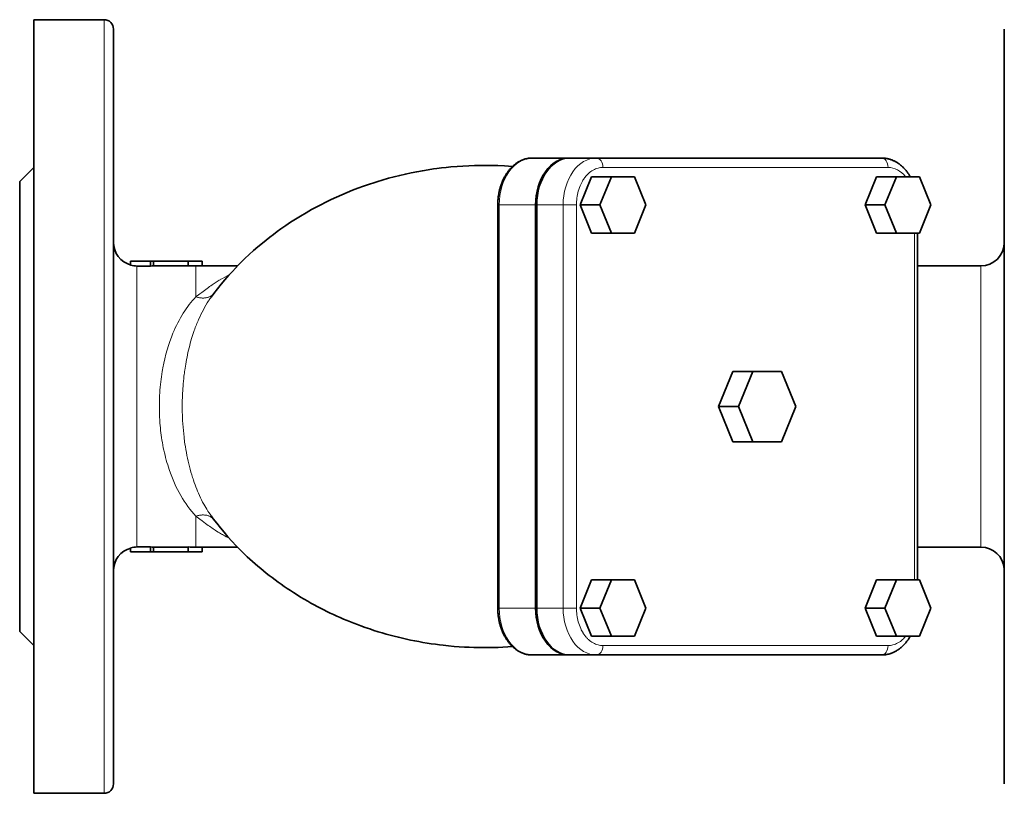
# Model space of a CAD drawing. Extents: x 227 to 1093, y 137 to 811.
# Tile 4 of 6: x 465 to 675, y 611 to 776. Entities that reach past the tile are written whole.
import ezdxf

# ---------------------------------------------------------------- set-up
doc = ezdxf.new("R2010")
doc.units = 0

msp = doc.modelspace()

# ---------------------------------------------------------------- linework, layer by layer
at = {"color": 7, "lineweight": 35, "ltscale": 0.375}
for p, q in [((468.49, 775.61), (483.49, 775.61)), ((468.49, 610.61), (483.49, 610.61))]:
    msp.add_line(p, q, dxfattribs=at)
at = {"color": 7, "lineweight": 35}
for p, q in [((468.49, 610.61), (468.49, 775.61)), ((675.49, 773.61), (675.49, 693.11)), ((649.28, 746.11), (588.47, 746.11)), ((465.49, 693.11), (465.49, 741.11)), ((567.46, 736.11), (567.46, 650.11)), ((575.53, 650.11), (575.53, 736.11)), ((575.75, 736.11), (575.75, 650.11)), ((656.94, 730.11), (656.94, 656.11)), ((465.49, 645.11), (465.49, 693.11)), ((485.49, 612.61), (485.49, 693.11)), ((675.49, 693.11), (675.49, 612.61)), ((643.42, 640.11), (582.6, 640.11)), ((588.47, 640.11), (649.28, 640.11))]:
    msp.add_line(p, q, dxfattribs=at)
at = {"color": 7, "lineweight": 13}
for p, q in [((483.49, 775.61), (483.49, 693.11)), ((650.7, 744.11), (589.89, 744.11)), ((567.75, 650.11), (567.75, 736.11)), ((581.4, 736.11), (581.4, 650.11)), ((584.23, 736.11), (584.23, 650.11)), ((656.36, 656.11), (656.36, 730.11)), ((490.49, 723.07), (490.49, 693.11)), ((670.49, 723.11), (670.49, 663.11)), ((483.49, 693.11), (483.49, 610.61)), ((490.49, 693.11), (490.49, 663.16)), ((589.89, 642.11), (650.7, 642.11))]:
    msp.add_line(p, q, dxfattribs=at)
at = {"color": 7, "lineweight": 35, "ltscale": 0.015662}
msp.add_line((485.49, 773.61), (485.49, 772.98), dxfattribs=at)
at = {"color": 7, "lineweight": 35, "ltscale": 0.003934}
msp.add_line((485.49, 773.45), (485.49, 773.61), dxfattribs=at)
at = {"color": 7, "lineweight": 35, "ltscale": 0.04626}
msp.add_line((485.49, 772.98), (485.49, 771.13), dxfattribs=at)
at = {"color": 7, "lineweight": 35, "ltscale": 0.074776}
msp.add_line((485.49, 771.13), (485.49, 768.14), dxfattribs=at)
at = {"color": 7, "lineweight": 35, "ltscale": 0.100066}
msp.add_line((485.49, 768.14), (485.49, 764.14), dxfattribs=at)
at = {"color": 7, "lineweight": 35, "ltscale": 0.12133}
msp.add_line((485.49, 764.14), (485.49, 759.29), dxfattribs=at)
at = {"color": 7, "lineweight": 35, "ltscale": 0.138136}
msp.add_line((485.49, 759.29), (485.49, 753.76), dxfattribs=at)
at = {"color": 7, "lineweight": 35, "ltscale": 0.150407}
msp.add_line((485.49, 753.76), (485.49, 747.75), dxfattribs=at)
at = {"color": 7, "lineweight": 35, "ltscale": 0.158359}
msp.add_line((485.49, 747.75), (485.49, 741.41), dxfattribs=at)
at = {"color": 7, "lineweight": 35, "ltscale": 0.194455}
for p, q in [((582.6, 746.11), (574.83, 746.11)), ((574.83, 640.11), (582.6, 640.11))]:
    msp.add_line(p, q, dxfattribs=at)
at = {"color": 7, "lineweight": 35, "ltscale": 0.005295}
msp.add_line((582.6, 746.11), (582.82, 746.11), dxfattribs=at)
at = {"color": 7, "lineweight": 35, "ltscale": 0.141422}
for p, q in [((588.47, 746.11), (582.82, 746.11)), ((582.82, 640.11), (588.47, 640.11))]:
    msp.add_line(p, q, dxfattribs=at)
at = {"color": 7, "lineweight": 35, "ltscale": 0.106066}
for p, q in [((465.49, 741.11), (468.49, 744.11)), ((493.4, 724.11), (489.15, 724.11)), ((489.15, 662.11), (493.4, 662.11)), ((465.49, 645.11), (468.49, 642.11))]:
    msp.add_line(p, q, dxfattribs=at)
at = {"color": 7, "lineweight": 35, "ltscale": 0.162434}
msp.add_line((485.49, 741.41), (485.49, 734.91), dxfattribs=at)
at = {"color": 7, "lineweight": 35, "ltscale": 0.162018}
for p, q in [((587.44, 742.11), (584.99, 736.11)), ((596.58, 742.11), (599.03, 736.11)), ((657.39, 742.11), (659.84, 736.11)), ((584.99, 736.11), (587.44, 730.11)), ((599.03, 736.11), (596.58, 730.11)), ((659.84, 736.11), (657.39, 730.11)), ((587.44, 656.11), (584.99, 650.11)), ((596.58, 656.11), (599.03, 650.11)), ((657.39, 656.11), (659.84, 650.11)), ((584.99, 650.11), (587.44, 644.11)), ((599.03, 650.11), (596.58, 644.11)), ((659.84, 650.11), (657.39, 644.11))]:
    msp.add_line(p, q, dxfattribs=at)
at = {"color": 7, "lineweight": 35, "ltscale": 0.106067}
for p, q in [((591.68, 742.11), (587.44, 742.11)), ((591.68, 730.11), (587.44, 730.11)), ((618.77, 693.11), (614.52, 693.11)), ((591.68, 656.11), (587.44, 656.11)), ((591.68, 644.11), (587.44, 644.11))]:
    msp.add_line(p, q, dxfattribs=at)
at = {"color": 7, "lineweight": 35, "ltscale": 0.162019}
for p, q in [((589.23, 736.11), (591.68, 742.11)), ((648.25, 742.11), (645.8, 736.11)), ((650.04, 736.11), (652.49, 742.11)), ((591.68, 730.11), (589.23, 736.11)), ((645.8, 736.11), (648.25, 730.11)), ((652.49, 730.11), (650.04, 736.11)), ((589.23, 650.11), (591.68, 656.11)), ((648.25, 656.11), (645.8, 650.11)), ((650.04, 650.11), (652.49, 656.11)), ((591.68, 644.11), (589.23, 650.11)), ((645.8, 650.11), (648.25, 644.11)), ((652.49, 644.11), (650.04, 650.11))]:
    msp.add_line(p, q, dxfattribs=at)
at = {"color": 7, "lineweight": 35, "ltscale": 0.122475}
for p, q in [((591.68, 742.11), (596.58, 742.11)), ((652.49, 742.11), (657.39, 742.11)), ((596.58, 730.11), (591.68, 730.11)), ((657.39, 730.11), (652.49, 730.11)), ((591.68, 656.11), (596.58, 656.11)), ((652.49, 656.11), (657.39, 656.11)), ((596.58, 644.11), (591.68, 644.11)), ((657.39, 644.11), (652.49, 644.11))]:
    msp.add_line(p, q, dxfattribs=at)
at = {"color": 7, "lineweight": 35, "ltscale": 0.106065}
for p, q in [((652.49, 742.11), (648.25, 742.11)), ((584.99, 736.11), (589.23, 736.11)), ((645.8, 736.11), (650.04, 736.11)), ((652.49, 730.11), (648.25, 730.11)), ((621.83, 700.61), (617.58, 700.61)), ((621.83, 685.61), (617.58, 685.61)), ((652.49, 656.11), (648.25, 656.11)), ((584.99, 650.11), (589.23, 650.11)), ((645.8, 650.11), (650.04, 650.11)), ((652.49, 644.11), (648.25, 644.11))]:
    msp.add_line(p, q, dxfattribs=at)
at = {"color": 7, "lineweight": 13, "ltscale": 0.007323}
for p, q in [((567.46, 736.11), (567.75, 736.11)), ((567.75, 650.11), (567.46, 650.11))]:
    msp.add_line(p, q, dxfattribs=at)
at = {"color": 7, "lineweight": 13, "ltscale": 0.194453}
for p, q in [((567.75, 736.11), (575.53, 736.11)), ((575.53, 650.11), (567.75, 650.11))]:
    msp.add_line(p, q, dxfattribs=at)
at = {"color": 7, "lineweight": 13, "ltscale": 0.141422}
for p, q in [((581.4, 736.11), (575.75, 736.11)), ((581.4, 650.11), (575.75, 650.11))]:
    msp.add_line(p, q, dxfattribs=at)
at = {"color": 7, "lineweight": 13, "ltscale": 0.070711}
for p, q in [((581.4, 736.11), (584.23, 736.11)), ((584.23, 650.11), (581.4, 650.11))]:
    msp.add_line(p, q, dxfattribs=at)
at = {"color": 7, "lineweight": 35, "ltscale": 0.163185}
msp.add_line((485.49, 734.91), (485.49, 728.39), dxfattribs=at)
at = {"color": 7, "lineweight": 35, "ltscale": 0.318381}
msp.add_line((485.49, 728.39), (485.49, 715.65), dxfattribs=at)
at = {"color": 7, "lineweight": 35, "ltscale": 0.021591}
for p, q in [((489.15, 723.25), (489.15, 724.11)), ((489.15, 662.97), (489.15, 662.11))]:
    msp.add_line(p, q, dxfattribs=at)
at = {"color": 7, "lineweight": 35, "ltscale": 0.072762}
for p, q in [((493.4, 723.07), (490.49, 723.07)), ((490.49, 663.16), (493.4, 663.16))]:
    msp.add_line(p, q, dxfattribs=at)
at = {"color": 7, "lineweight": 35, "ltscale": 0.015907}
for p, q in [((494.03, 724.11), (493.4, 724.11)), ((493.4, 662.11), (494.03, 662.11))]:
    msp.add_line(p, q, dxfattribs=at)
at = {"color": 7, "lineweight": 35, "ltscale": 0.026117}
for p, q in [((493.4, 723.07), (493.4, 724.11)), ((493.4, 663.16), (493.4, 662.11))]:
    msp.add_line(p, q, dxfattribs=at)
at = {"color": 7, "lineweight": 35, "ltscale": 0.185244}
for p, q in [((501.44, 724.11), (494.03, 724.11)), ((501.44, 723.09), (494.03, 723.09)), ((494.03, 663.13), (501.44, 663.13)), ((494.03, 662.11), (501.44, 662.11))]:
    msp.add_line(p, q, dxfattribs=at)
at = {"color": 7, "lineweight": 35, "ltscale": 0.025417}
for p, q in [((494.03, 723.09), (494.03, 724.11)), ((494.03, 663.13), (494.03, 662.11))]:
    msp.add_line(p, q, dxfattribs=at)
at = {"color": 7, "lineweight": 35, "ltscale": 0.075}
for p, q in [((504.44, 724.11), (501.44, 724.11)), ((501.44, 662.11), (504.44, 662.11))]:
    msp.add_line(p, q, dxfattribs=at)
at = {"color": 7, "lineweight": 35, "ltscale": 0.025938}
for p, q in [((501.44, 723.07), (501.44, 724.11)), ((501.44, 663.15), (501.44, 662.11))]:
    msp.add_line(p, q, dxfattribs=at)
at = {"color": 7, "lineweight": 13, "ltscale": 0.07346}
msp.add_line((503.06, 723.1), (503.06, 720.16), dxfattribs=at)
at = {"color": 7, "lineweight": 35, "ltscale": 0.189206}
msp.add_line((511.95, 723.11), (504.38, 723.11), dxfattribs=at)
at = {"color": 7, "lineweight": 35, "ltscale": 0.025}
for p, q in [((504.44, 723.11), (504.44, 724.11)), ((504.44, 662.11), (504.44, 663.11))]:
    msp.add_line(p, q, dxfattribs=at)
at = {"color": 7, "lineweight": 35, "ltscale": 0.338631}
for p, q in [((656.94, 723.11), (670.49, 723.11)), ((656.94, 663.11), (670.49, 663.11))]:
    msp.add_line(p, q, dxfattribs=at)
at = {"color": 7, "lineweight": 13, "ltscale": 0.091734}
msp.add_line((503.06, 720.16), (503.06, 716.5), dxfattribs=at)
at = {"color": 7, "lineweight": 35, "ltscale": 0.296355}
msp.add_line((485.49, 715.65), (485.49, 703.8), dxfattribs=at)
at = {"color": 7, "lineweight": 35, "ltscale": 0.267149}
msp.add_line((485.49, 703.8), (485.49, 693.11), dxfattribs=at)
at = {"color": 7, "lineweight": 35, "ltscale": 0.202523}
for p, q in [((617.58, 700.61), (614.52, 693.11)), ((621.83, 700.61), (618.77, 693.11)), ((631.01, 693.11), (627.95, 700.61)), ((614.52, 693.11), (617.58, 685.61)), ((618.77, 693.11), (621.83, 685.61)), ((627.95, 685.61), (631.01, 693.11))]:
    msp.add_line(p, q, dxfattribs=at)
at = {"color": 7, "lineweight": 35, "ltscale": 0.153093}
for p, q in [((627.95, 700.61), (621.83, 700.61)), ((621.83, 685.61), (627.95, 685.61))]:
    msp.add_line(p, q, dxfattribs=at)
at = {"color": 7, "lineweight": 13, "ltscale": 0.165195}
msp.add_line((503.06, 669.73), (503.06, 663.12), dxfattribs=at)
at = {"color": 7, "lineweight": 35, "ltscale": 0.189198}
msp.add_line((511.95, 663.11), (504.38, 663.11), dxfattribs=at)
at = {"color": 7, "lineweight": 35}
for points in [[(574.83, 746.11), (574.69, 746.11), (574.55, 746.1), (574.41, 746.09), (574.27, 746.08), (574.13, 746.07), (573.99, 746.05), (573.85, 746.02), (573.71, 746), (573.57, 745.97), (573.44, 745.93), (573.31, 745.9), (573.17, 745.86), (573.04, 745.82), (572.91, 745.77), (572.78, 745.72), (572.65, 745.67), (572.56, 745.63), (572.44, 745.58), (572.32, 745.52), (572.21, 745.47), (572.09, 745.4), (571.98, 745.34), (571.86, 745.28), (571.75, 745.21), (571.64, 745.14), (571.48, 745.03), (571.33, 744.93), (571.17, 744.81), (571.02, 744.68), (570.86, 744.56), (570.71, 744.42), (570.62, 744.33), (570.52, 744.24), (570.43, 744.15), (570.33, 744.05), (570.24, 743.95), (570.15, 743.85), (570.06, 743.75), (569.97, 743.65), (569.88, 743.55), (569.79, 743.43), (569.69, 743.3), (569.6, 743.18), (569.51, 743.05), (569.42, 742.92), (569.33, 742.79), (569.25, 742.66), (569.16, 742.53), (569.08, 742.39), (569, 742.25), (568.92, 742.11), (568.85, 741.97), (568.77, 741.83), (568.7, 741.68), (568.63, 741.54), (568.56, 741.39), (568.47, 741.19), (568.38, 740.98), (568.3, 740.78), (568.23, 740.57), (568.16, 740.37), (568.09, 740.16), (568.04, 740), (567.99, 739.84), (567.94, 739.67), (567.9, 739.51), (567.85, 739.35), (567.81, 739.18), (567.78, 739.02), (567.74, 738.85), (567.71, 738.68), (567.68, 738.51), (567.65, 738.35), (567.62, 738.18), (567.59, 738.01), (567.57, 737.84), (567.55, 737.66), (567.53, 737.49), (567.52, 737.32), (567.5, 737.15), (567.49, 736.98), (567.48, 736.8), (567.47, 736.63), (567.47, 736.46), (567.46, 736.28), (567.46, 736.11)], [(649.28, 746.11), (649.44, 746.11), (649.59, 746.1), (649.74, 746.09), (649.9, 746.08), (650.05, 746.06), (650.2, 746.04), (650.35, 746.02), (650.5, 745.99), (650.65, 745.95), (650.79, 745.92), (650.94, 745.88), (651.08, 745.84), (651.23, 745.79), (651.37, 745.74), (651.51, 745.69), (651.65, 745.63), (651.74, 745.59), (651.87, 745.53), (652, 745.48), (652.12, 745.41), (652.24, 745.35), (652.37, 745.28), (652.49, 745.21), (652.61, 745.14), (652.72, 745.07), (652.89, 744.96), (653.05, 744.84), (653.22, 744.72), (653.38, 744.59), (653.54, 744.45), (653.69, 744.32), (653.79, 744.22), (653.89, 744.13), (653.99, 744.03), (654.08, 743.93), (654.18, 743.83), (654.27, 743.73), (654.36, 743.63), (654.45, 743.52), (654.54, 743.42), (654.64, 743.29), (654.74, 743.17), (654.83, 743.04), (654.92, 742.91), (655.01, 742.79), (655.1, 742.65), (655.19, 742.52), (655.27, 742.39), (655.35, 742.25), (655.43, 742.11)], [(506.33, 716.44), (506.92, 717.24), (507.66, 718.21), (508.44, 719.18), (509.25, 720.15), (510.08, 721.11), (510.84, 721.94), (511.49, 722.63), (512.16, 723.32), (512.84, 724.01), (513.54, 724.69), (514.44, 725.54), (515.36, 726.37), (516.3, 727.19), (517.25, 727.98), (518.04, 728.62), (518.81, 729.23), (519.59, 729.82), (520.39, 730.41), (521.2, 731), (522.23, 731.71), (523.26, 732.4), (524.3, 733.07), (525.37, 733.73), (526.57, 734.44), (527.74, 735.11), (528.71, 735.63), (529.69, 736.15), (530.8, 736.71), (531.92, 737.25), (533.04, 737.77), (534.18, 738.28), (535.32, 738.76), (536.47, 739.22), (537.63, 739.67), (538.81, 740.1), (540.08, 740.54), (540.99, 740.84), (541.87, 741.12), (542.79, 741.4), (544.12, 741.78), (545.32, 742.1), (546.53, 742.4), (547.74, 742.68), (548.95, 742.94), (550.17, 743.18), (551.39, 743.4), (552.63, 743.61), (553.73, 743.77), (554.43, 743.87), (555.44, 744), (556.41, 744.1), (557.42, 744.21), (558.78, 744.32), (560.02, 744.4), (561.26, 744.47), (562.5, 744.51), (563.74, 744.54), (564.98, 744.54), (566.23, 744.53), (567.47, 744.49), (568.9, 744.42), (569.71, 744.38), (570.59, 744.31)], [(570.59, 641.91), (569.57, 641.84), (568.55, 641.78), (567.52, 641.73), (566.5, 641.7), (565.47, 641.69), (564.44, 641.68), (563.41, 641.69), (562.38, 641.71), (561.35, 641.75), (560.33, 641.8), (559.24, 641.87), (558.16, 641.95), (556.96, 642.06), (555.82, 642.18), (555, 642.28), (554.18, 642.39), (553.28, 642.52), (552.38, 642.65), (551.5, 642.8), (550.62, 642.96), (549.74, 643.12), (548.86, 643.3), (547.99, 643.49), (547.12, 643.69), (546.25, 643.89), (545.38, 644.11), (544.52, 644.34), (543.67, 644.57), (542.81, 644.82), (541.96, 645.07), (541.05, 645.36), (540.14, 645.66), (539.2, 645.98), (538.28, 646.31), (537.52, 646.59), (536.78, 646.88), (536.04, 647.17), (535.31, 647.47), (534.58, 647.77), (533.86, 648.09), (533.14, 648.4), (532.43, 648.73), (531.72, 649.06), (531.02, 649.4), (530.33, 649.75), (529.64, 650.1), (528.95, 650.46), (528.27, 650.83), (527.6, 651.2), (526.93, 651.57), (526.17, 652.02), (525.41, 652.47), (524.64, 652.94), (523.88, 653.42), (523.21, 653.86), (522.54, 654.3), (521.88, 654.75), (521.22, 655.21), (520.58, 655.67), (519.94, 656.14), (519.32, 656.61), (518.69, 657.08), (518.08, 657.56), (517.48, 658.05), (516.89, 658.54), (516.3, 659.04), (515.73, 659.53), (515.16, 660.03), (514.59, 660.55), (514.03, 661.07), (513.52, 661.56), (512.58, 662.47), (511.65, 663.42), (510.76, 664.37), (509.9, 665.32), (509.07, 666.28), (508.28, 667.24), (507.51, 668.2), (506.78, 669.16), (506.33, 669.78)], [(574.83, 640.11), (574.69, 640.11), (574.55, 640.12), (574.41, 640.13), (574.27, 640.14), (574.13, 640.16), (573.99, 640.18), (573.85, 640.2), (573.71, 640.23), (573.57, 640.25), (573.44, 640.29), (573.31, 640.32), (573.17, 640.36), (573.04, 640.41), (572.91, 640.45), (572.78, 640.5), (572.65, 640.55), (572.56, 640.59), (572.44, 640.64), (572.32, 640.7), (572.21, 640.76), (572.09, 640.82), (571.98, 640.88), (571.86, 640.95), (571.75, 641.01), (571.64, 641.08), (571.48, 641.19), (571.33, 641.3), (571.17, 641.41), (571.02, 641.54), (570.86, 641.67), (570.71, 641.8), (570.62, 641.89), (570.52, 641.98), (570.43, 642.07), (570.33, 642.17), (570.24, 642.27), (570.15, 642.37), (570.06, 642.47), (569.97, 642.57), (569.88, 642.68), (569.79, 642.8), (569.69, 642.92), (569.6, 643.04), (569.51, 643.17), (569.42, 643.3), (569.33, 643.43), (569.25, 643.56), (569.16, 643.69), (569.08, 643.83), (569, 643.97), (568.92, 644.11), (568.85, 644.25), (568.77, 644.39), (568.7, 644.54), (568.63, 644.68), (568.56, 644.83), (568.47, 645.04), (568.38, 645.24), (568.3, 645.44), (568.23, 645.65), (568.16, 645.86), (568.09, 646.07), (568.04, 646.22), (567.99, 646.39), (567.94, 646.55), (567.9, 646.71), (567.85, 646.87), (567.81, 647.04), (567.78, 647.21), (567.74, 647.37), (567.71, 647.54), (567.68, 647.71), (567.65, 647.88), (567.62, 648.05), (567.59, 648.22), (567.57, 648.39), (567.55, 648.56), (567.53, 648.73), (567.52, 648.9), (567.5, 649.07), (567.49, 649.25), (567.48, 649.42), (567.47, 649.59), (567.47, 649.76), (567.46, 649.94), (567.46, 650.11)], [(655.43, 644.11), (655.3, 643.89), (655.18, 643.69), (655.07, 643.52), (654.95, 643.35), (654.84, 643.19), (654.72, 643.03), (654.59, 642.87), (654.47, 642.71), (654.34, 642.56), (654.2, 642.41), (654.07, 642.27), (653.93, 642.13), (653.79, 641.99), (653.69, 641.9), (653.6, 641.82), (653.47, 641.71), (653.35, 641.61), (653.22, 641.51), (653.1, 641.42), (652.97, 641.32), (652.83, 641.23), (652.65, 641.11), (652.48, 641.01), (652.34, 640.92), (652.19, 640.85), (652.05, 640.77), (651.9, 640.7), (651.76, 640.64), (651.61, 640.57), (651.46, 640.51), (651.31, 640.46), (651.19, 640.42), (651.07, 640.38), (650.87, 640.32), (650.66, 640.27), (650.46, 640.23), (650.26, 640.19), (650.14, 640.17), (650.02, 640.16), (649.89, 640.14), (649.77, 640.13), (649.65, 640.12), (649.53, 640.12), (649.4, 640.11), (649.28, 640.11)]]:
    msp.add_lwpolyline(points, dxfattribs=at)
at = {"color": 7, "lineweight": 13}
for points in [[(586.79, 742.81), (586.65, 742.67), (586.5, 742.52), (586.37, 742.37), (586.23, 742.22), (586.1, 742.05), (585.97, 741.88), (585.85, 741.71), (585.73, 741.53), (585.62, 741.37), (585.52, 741.2), (585.42, 741.03), (585.35, 740.9), (585.28, 740.76), (585.22, 740.63), (585.15, 740.49)], [(508.26, 720.16), (508.04, 720.03), (507.82, 719.9), (507.6, 719.76), (507.38, 719.62), (507.17, 719.49), (506.96, 719.35), (506.53, 719.06), (506.26, 718.87), (505.99, 718.69), (505.72, 718.49), (505.45, 718.29), (505.16, 718.08), (504.87, 717.87), (504.32, 717.46), (503.88, 717.13), (503.06, 716.5)], [(503.06, 716.5), (503.26, 716.44), (503.45, 716.39), (503.65, 716.34), (503.85, 716.31), (503.95, 716.29), (504.04, 716.28), (504.14, 716.27), (504.24, 716.26), (504.41, 716.25), (504.58, 716.25), (504.74, 716.25), (504.91, 716.26), (505.07, 716.28), (505.23, 716.3), (505.39, 716.33), (505.54, 716.37), (505.68, 716.41), (505.82, 716.46), (505.95, 716.51), (506.08, 716.57), (506.21, 716.63), (506.33, 716.7), (506.44, 716.78), (506.55, 716.86), (506.66, 716.95), (506.76, 717.04)], [(500.15, 693.11), (500.15, 693.36), (500.16, 693.96), (500.17, 694.39), (500.19, 695.03), (500.2, 695.51), (500.23, 695.99), (500.25, 696.47), (500.28, 696.95), (500.32, 697.43), (500.36, 697.97), (500.41, 698.52), (500.47, 699.06), (500.53, 699.6), (500.57, 699.92), (500.61, 700.24), (500.65, 700.56), (500.7, 700.88), (500.76, 701.31), (500.82, 701.73), (500.89, 702.15), (500.98, 702.65), (501.07, 703.14), (501.17, 703.63), (501.27, 704.12), (501.37, 704.6), (501.49, 705.12), (501.61, 705.63), (501.74, 706.13), (501.88, 706.63), (502.01, 707.12), (502.16, 707.61), (502.29, 708.05), (502.43, 708.49), (502.58, 708.92), (502.72, 709.35)], [(495.27, 693.11), (495.27, 693.7), (495.28, 694.28), (495.3, 694.87), (495.33, 695.45), (495.36, 696.03), (495.4, 696.62), (495.45, 697.2), (495.5, 697.78), (495.57, 698.35), (495.64, 698.93), (495.71, 699.47), (495.79, 700.01), (495.88, 700.55), (495.95, 700.95), (496.02, 701.35)], [(497.37, 679.64), (497.21, 680.14), (497.05, 680.65), (496.89, 681.16), (496.75, 681.68), (496.61, 682.2), (496.48, 682.73), (496.35, 683.26), (496.24, 683.79), (496.12, 684.32), (496.02, 684.86), (495.92, 685.4), (495.83, 685.94), (495.75, 686.49), (495.68, 687), (495.61, 687.51), (495.55, 688.02), (495.49, 688.53), (495.45, 689.05), (495.4, 689.57), (495.37, 690.08), (495.35, 690.38), (495.33, 690.69), (495.3, 691.29), (495.28, 691.9), (495.27, 692.5), (495.27, 693.11)], [(506.33, 669.78), (506.09, 670.12), (505.86, 670.47), (505.63, 670.82), (505.4, 671.18), (505.18, 671.54), (504.96, 671.91), (504.75, 672.29), (504.63, 672.52), (504.51, 672.74), (504.28, 673.2), (504.05, 673.66), (503.83, 674.13), (503.61, 674.61), (503.42, 675.06), (503.24, 675.51), (503.06, 675.97), (502.88, 676.43), (502.72, 676.9), (502.55, 677.37), (502.46, 677.66), (502.36, 677.95), (502.18, 678.53), (502.01, 679.11), (501.84, 679.71), (501.69, 680.29), (501.54, 680.88), (501.4, 681.48), (501.27, 682.08), (501.15, 682.69), (501.03, 683.3), (500.92, 683.92), (500.82, 684.53), (500.72, 685.15), (500.67, 685.5), (500.63, 685.85), (500.58, 686.21), (500.54, 686.56), (500.46, 687.27), (500.39, 687.98), (500.33, 688.7), (500.27, 689.41), (500.23, 690.13), (500.2, 690.73), (500.18, 691.32), (500.17, 691.92), (500.16, 692.51), (500.15, 693.11)], [(503.06, 669.73), (503.09, 669.74), (503.26, 669.79), (503.36, 669.81), (503.46, 669.84), (503.56, 669.86), (503.68, 669.88), (503.87, 669.92), (503.97, 669.93), (504.07, 669.95), (504.23, 669.96), (504.39, 669.97), (504.55, 669.97), (504.71, 669.97), (504.87, 669.96), (505.04, 669.95), (505.2, 669.93), (505.37, 669.9), (505.52, 669.86), (505.67, 669.82), (505.82, 669.77), (505.95, 669.71), (506.08, 669.66), (506.19, 669.6), (506.26, 669.56), (506.32, 669.52), (506.43, 669.45), (506.51, 669.39), (506.59, 669.33), (506.67, 669.27), (506.74, 669.2)], [(503.06, 669.73), (503.93, 669.06), (504.39, 668.72), (504.74, 668.45), (505.11, 668.18), (505.4, 667.96), (505.7, 667.75), (505.96, 667.56), (506.24, 667.36), (506.48, 667.2), (506.72, 667.03), (506.94, 666.89), (507.16, 666.74), (507.48, 666.54), (507.8, 666.34), (508.12, 666.14), (508.52, 665.9), (508.72, 665.79), (508.92, 665.67), (509.23, 665.51), (509.53, 665.34), (509.85, 665.18), (510.16, 665.03)], [(585.15, 645.73), (585.26, 645.5), (585.38, 645.27), (585.51, 645.05), (585.64, 644.83), (585.7, 644.73), (585.77, 644.62), (585.86, 644.49), (585.96, 644.36), (586.06, 644.23), (586.17, 644.08), (586.29, 643.94), (586.41, 643.8), (586.5, 643.7), (586.6, 643.6), (586.69, 643.51), (586.79, 643.42)]]:
    msp.add_lwpolyline(points, dxfattribs=at)
at = {"color": 7, "lineweight": 35}
for centre, radius, start, end in [((483.49, 773.61), 2, 0.0205, 90), ((490.49, 728.11), 5, 180, 254.5477), ((670.49, 728.11), 5, 270, 359.7445), ((490.49, 728.06), 4.99, 254.5253, 269.9997), ((495.03, 693.11), 30, 91.9102, 93.1266), ((504.44, 603.3), 119.82, 90.6603, 91.4337), ((504.42, 608.24), 114.87, 90.0176, 90.6767), ((490.49, 658.11), 5, 105.4523, 180), ((490.49, 658.16), 4.99, 90.0003, 105.4747), ((495.03, 693.11), 30, 266.8734, 268.0898), ((504.44, 782.93), 119.82, 268.5663, 269.3397), ((504.42, 777.97), 114.86, 269.3233, 269.9826), ((670.49, 658.11), 5, 4.3613, 90), ((483.49, 612.61), 2, 270, 0)]:
    msp.add_arc(centre, radius, start, end, dxfattribs=at)
at = {"color": 7, "lineweight": 13}
for centre, radius, start, end in [((590.43, 738.91), 5.33, 119.4863, 133.0286), ((590, 739.66), 4.46, 104.8372, 119.4638), ((589.89, 740.06), 4.05, 90.0419, 104.7606), ((593.81, 736.51), 9.53, 155.3032, 164.4839), ((595.44, 736.12), 11.21, 172.5584, 180.0214), ((594.87, 736.2), 10.64, 164.4182, 172.6102), ((521.21, 698.5), 25.24, 115.8556, 120.8759), ((524.48, 703.34), 22.38, 144.1733, 146.6126), ((526.61, 701.96), 24.92, 146.6703, 151.7494), ((530.24, 700.01), 29.04, 151.7446, 156.3664), ((534.56, 698.12), 33.75, 156.3596, 160.5697), ((595.44, 650.11), 11.21, 179.9803, 187.4407), ((594.87, 650.02), 10.64, 187.3901, 195.5826), ((593.81, 649.72), 9.53, 195.5165, 204.697), ((590.43, 647.31), 5.33, 226.9718, 240.5143), ((590, 646.56), 4.46, 240.5377, 255.1632), ((650.58, 646.56), 4.46, 284.8372, 299.4638), ((650.16, 647.31), 5.33, 299.4863, 313.0286), ((649.46, 648.09), 6.37, 312.8639, 321.4102), ((589.89, 646.16), 4.05, 255.2377, 269.9613), ((650.7, 646.16), 4.05, 270.0419, 284.7606)]:
    msp.add_arc(centre, radius, start, end, dxfattribs=at)
for centre, major_axis, ratio, start_param, end_param in [((574.83, 736.11), (0, -10), 0.707107, 3.141593, 4.712389), ((588.47, 736.11), (0, 10), 0.707107, 6.283185, 7.853982), ((588.47, 744.11), (0, -2), 0.707107, 1.570796, 3.141593), ((649.28, 744.11), (0, 2), 0.707107, 4.712389, 6.283185), ((650.7, 736.11), (0, -8), 0.707107, 2.418852, 3.141593), ((592.21, 576.8), (84.93, -143.1), 0.335894, 3.23779, 3.311585), ((533.16, 667.93), (24.2, -52.85), 0.556223, 3.490134, 3.617742), ((515.83, 689.26), (3.9, -31.95), 0.632395, 3.982188, 4.248434), ((524.75, 707.1), (-14.47, -42.13), 0.612342, 5.611219, 5.792623), ((745.91, 1038.14), (-239.16, -371.48), 0.208417, 6.176149, 6.231484), ((574.83, 650.11), (0, -10), 0.707107, 4.712389, 6.283185), ((588.47, 650.11), (0, 10), 0.707107, 1.570796, 3.141593), ((588.47, 642.11), (0, -2), 0.707107, 6.283185, 7.853982), ((649.28, 642.11), (0, 2), 0.707107, 3.141593, 4.712389)]:
    msp.add_ellipse(centre, major_axis=major_axis, ratio=ratio, start_param=start_param, end_param=end_param, dxfattribs=at)
at = {"color": 7, "lineweight": 35}
for centre, major_axis, start_param, end_param in [((582.6, 736.11), (0, 10), 6.283185, 7.853982), ((582.82, 736.11), (0, -10), 3.141593, 4.712389), ((582.6, 650.11), (0, 10), 1.570796, 3.141593), ((582.82, 650.11), (0, -10), 4.712389, 6.283185)]:
    msp.add_ellipse(centre, major_axis=major_axis, ratio=0.707107, start_param=start_param, end_param=end_param, dxfattribs=at)

doc.saveas('drawing.dxf')
